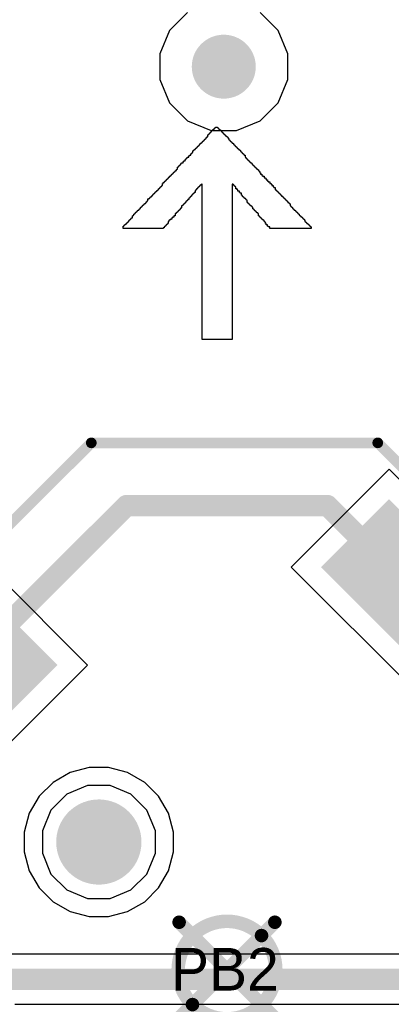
# Model space of a CAD drawing. Header units: millimetres. Extents: x -0.08 to 3.17, y -0.08 to 4.88.
# Tile 16 of 256: x 0.32 to 0.45, y 1.52 to 1.89. Entities that reach past the tile are written whole.
import ezdxf

# ---------------------------------------------------------------- set-up
doc = ezdxf.new("R2010")
doc.units = ezdxf.units.MM
doc.header["$MEASUREMENT"] = 0
for name, color, linetype in [('BottomLayer', 5, 'Continuous'), ('Mechanical13', 56, 'Continuous'), ('Mechanical15', 56, 'Continuous'), ('Mechanical2', 216, 'Continuous'), ('MidLayer1', 16, 'Continuous'), ('MidLayer2', 76, 'Continuous'), ('MultiLayer', 9, 'Continuous'), ('PadHoleLayer', 156, 'Continuous'), ('TopLayer', 1, 'Continuous'), ('TopOverlay', 2, 'Continuous'), ('TopPaste', 8, 'Continuous'), ('TopSolder', 216, 'Continuous'), ('ViaHoleLayer', 16, 'Continuous')]:
    doc.layers.add(name, color=color, linetype=linetype)

# ---------------------------------------------------------------- blocks, each defined once
blk = doc.blocks.new('J________5F_F_________1_495')
at = {"layer": 'BottomLayer', "const_width": 0.01575}
blk.add_lwpolyline([(-0.00787, -0.06693, 1), (0.00787, -0.06693, 1)], format="xyb", close=True, dxfattribs=at)
at = {"layer": 'Mechanical13', "const_width": 0.00787}
for points in [[(-0.14764, -0.09516), (-0.14764, 0.09309)], [(-0.09516, -0.14764), (-0.14764, -0.09516)], [(0.09221, -0.14764), (-0.09516, -0.14764)]]:
    blk.add_lwpolyline(points, dxfattribs=at)
at = {"layer": 'Mechanical13', "const_width": 0.00394}
for points in [[(-0.14961, -0.09516, 1), (-0.14567, -0.09516, 1)], [(-0.14961, -0.09516, 1), (-0.14567, -0.09516, 1)], [(-0.09713, -0.14764, 1), (-0.09319, -0.14764, 1)], [(-0.09713, -0.14764, 1), (-0.09319, -0.14764, 1)]]:
    blk.add_lwpolyline(points, format="xyb", close=True, dxfattribs=at)
at = {"layer": 'Mechanical15'}
for points, const_width in [([(-0.17717, -0.09843), (-0.17717, 0.09449)], 0.00394), ([(0, -0.025), (0, 0.025)], 0.005), ([(0.025, 0), (-0.025, 0)], 0.005), ([(-0.10236, -0.17323), (-0.17717, -0.09843)], 0.00394), ([(0.09449, -0.17323), (-0.10236, -0.17323)], 0.00394)]:
    blk.add_lwpolyline(points, dxfattribs=dict(at, const_width=const_width))
for points, const_width in [([(0.01803, 0, 1), (-0.01803, 0, 1)], 0.005), ([(-0.02625, 0, 1), (-0.02375, 0, 1)], 0.0025), ([(-0.01928, 0, 1), (-0.01678, 0, 1)], 0.0025), ([(0.01678, 0, 1), (0.01928, 0, 1)], 0.0025), ([(-0.00125, -0.025, 1), (0.00125, -0.025, 1)], 0.0025), ([(-0.17815, -0.09843, 1), (-0.17618, -0.09843, 1)], 0.00197), ([(-0.17815, -0.09843, 1), (-0.17618, -0.09843, 1)], 0.00197), ([(-0.10335, -0.17323, 1), (-0.10138, -0.17323, 1)], 0.00197), ([(-0.10335, -0.17323, 1), (-0.10138, -0.17323, 1)], 0.00197)]:
    blk.add_lwpolyline(points, format="xyb", close=True, dxfattribs=dict(at, const_width=const_width))
at = {"layer": 'MidLayer1', "const_width": 0.01575}
blk.add_lwpolyline([(-0.00787, -0.06693, 1), (0.00787, -0.06693, 1)], format="xyb", close=True, dxfattribs=at)
at = {"layer": 'MidLayer2', "const_width": 0.01575}
blk.add_lwpolyline([(-0.00787, -0.06693, 1), (0.00787, -0.06693, 1)], format="xyb", close=True, dxfattribs=at)
at = {"layer": 'MultiLayer', "const_width": 0.01575}
blk.add_lwpolyline([(-0.00787, -0.06693, 1), (0.00787, -0.06693, 1)], format="xyb", close=True, dxfattribs=at)
at = {"layer": 'PadHoleLayer', "const_width": 0.01575}
blk.add_lwpolyline([(-0.00787, -0.06693, 1), (0.00787, -0.06693, 1)], format="xyb", close=True, dxfattribs=at)
at = {"layer": 'TopLayer', "const_width": 0.01575}
blk.add_lwpolyline([(-0.00787, -0.06693, 1), (0.00787, -0.06693, 1)], format="xyb", close=True, dxfattribs=at)
at = {"layer": 'TopLayer'}
for points in [[(-0.13386, -0.07677), (-0.13386, -0.03346), (-0.16142, -0.07677), (-0.16142, -0.03346)], [(0.0315, -0.16339), (0.0315, -0.12795), (-0.0315, -0.16339), (-0.0315, -0.12795)]]:
    blk.add_solid(points, dxfattribs=at)
at = {"layer": 'TopPaste'}
for points in [[(-0.13386, -0.07677), (-0.13386, -0.03346), (-0.16142, -0.07677), (-0.16142, -0.03346)], [(0.0315, -0.16339), (0.0315, -0.12795), (-0.0315, -0.16339), (-0.0315, -0.12795)]]:
    blk.add_solid(points, dxfattribs=at)
at = {"layer": 'TopSolder'}
for points in [[(-0.12986, -0.08077), (-0.12986, -0.02946), (-0.16542, -0.08077), (-0.16542, -0.02946)], [(0.0355, -0.16739), (0.0355, -0.12395), (-0.0355, -0.16739), (-0.0355, -0.12395)]]:
    blk.add_solid(points, dxfattribs=at)

msp = doc.modelspace()

# ---------------------------------------------------------------- linework, layer by layer
at = {"layer": 'BottomLayer'}
for p, q in [((0.34275, 1.61032), (0.33574, 1.60844)), ((0.35, 1.61032), (0.34275, 1.61032)), ((0.35701, 1.60844), (0.35, 1.61032)), ((0.33574, 1.60844), (0.32945, 1.60481)), ((0.3633, 1.60481), (0.35701, 1.60844)), ((0.32945, 1.60481), (0.32432, 1.59968)), ((0.36843, 1.59968), (0.3633, 1.60481)), ((0.32432, 1.59968), (0.32069, 1.5934)), ((0.37206, 1.5934), (0.36843, 1.59968)), ((0.32069, 1.5934), (0.31882, 1.58639)), ((0.37393, 1.58639), (0.37206, 1.5934)), ((0.31882, 1.58639), (0.31882, 1.57913)), ((0.37393, 1.57913), (0.37393, 1.58639)), ((0.31882, 1.57913), (0.32069, 1.57212)), ((0.37206, 1.57212), (0.37393, 1.57913)), ((0.32069, 1.57212), (0.32432, 1.56584)), ((0.36843, 1.56584), (0.37206, 1.57212)), ((0.32432, 1.56584), (0.32945, 1.56071)), ((0.3633, 1.56071), (0.36843, 1.56584)), ((0.32945, 1.56071), (0.33574, 1.55708)), ((0.35701, 1.55708), (0.3633, 1.56071)), ((0.33574, 1.55708), (0.34275, 1.5552)), ((0.34275, 1.5552), (0.35, 1.5552)), ((0.35, 1.5552), (0.35701, 1.55708))]:
    msp.add_line(p, q, dxfattribs=at)
at = {"layer": 'BottomLayer', "const_width": 0.01181}
msp.add_lwpolyline([(0.3866, 1.86935, 1), (0.39842, 1.86935, 1)], format="xyb", close=True, dxfattribs=at)
at = {"layer": 'MidLayer1'}
for p, q in [((0.34275, 1.61032), (0.33574, 1.60844)), ((0.35, 1.61032), (0.34275, 1.61032)), ((0.35701, 1.60844), (0.35, 1.61032)), ((0.33574, 1.60844), (0.32945, 1.60481)), ((0.3633, 1.60481), (0.35701, 1.60844)), ((0.32945, 1.60481), (0.32432, 1.59968)), ((0.36843, 1.59968), (0.3633, 1.60481)), ((0.32432, 1.59968), (0.32069, 1.5934)), ((0.37206, 1.5934), (0.36843, 1.59968)), ((0.32069, 1.5934), (0.31882, 1.58639)), ((0.37393, 1.58639), (0.37206, 1.5934)), ((0.31882, 1.58639), (0.31882, 1.57913)), ((0.37393, 1.57913), (0.37393, 1.58639)), ((0.31882, 1.57913), (0.32069, 1.57212)), ((0.37206, 1.57212), (0.37393, 1.57913)), ((0.32069, 1.57212), (0.32432, 1.56584)), ((0.36843, 1.56584), (0.37206, 1.57212)), ((0.32432, 1.56584), (0.32945, 1.56071)), ((0.3633, 1.56071), (0.36843, 1.56584)), ((0.32945, 1.56071), (0.33574, 1.55708)), ((0.35701, 1.55708), (0.3633, 1.56071)), ((0.33574, 1.55708), (0.34275, 1.5552)), ((0.34275, 1.5552), (0.35, 1.5552)), ((0.35, 1.5552), (0.35701, 1.55708))]:
    msp.add_line(p, q, dxfattribs=at)
at = {"layer": 'MidLayer1', "const_width": 0.01181}
msp.add_lwpolyline([(0.3866, 1.86935, 1), (0.39842, 1.86935, 1)], format="xyb", close=True, dxfattribs=at)
at = {"layer": 'MidLayer2'}
for p, q in [((0.37913, 1.88938), (0.37248, 1.88273)), ((0.41254, 1.88273), (0.40589, 1.88938)), ((0.37248, 1.88273), (0.36889, 1.87405)), ((0.41613, 1.87405), (0.41254, 1.88273)), ((0.36889, 1.87405), (0.36889, 1.86465)), ((0.41613, 1.86465), (0.41613, 1.87405)), ((0.36889, 1.86465), (0.37248, 1.85597)), ((0.41254, 1.85597), (0.41613, 1.86465)), ((0.37248, 1.85597), (0.37913, 1.84932)), ((0.40589, 1.84932), (0.41254, 1.85597)), ((0.37913, 1.84932), (0.38781, 1.84573)), ((0.39721, 1.84573), (0.40589, 1.84932)), ((0.38781, 1.84573), (0.39721, 1.84573)), ((0.34222, 1.60363), (0.33456, 1.60045)), ((0.35053, 1.60363), (0.34222, 1.60363)), ((0.35819, 1.60045), (0.35053, 1.60363)), ((0.33456, 1.60045), (0.32869, 1.59458)), ((0.36406, 1.59458), (0.35819, 1.60045)), ((0.32869, 1.59458), (0.32551, 1.58691)), ((0.36724, 1.58691), (0.36406, 1.59458)), ((0.32551, 1.58691), (0.32551, 1.57861)), ((0.36724, 1.57861), (0.36724, 1.58691)), ((0.32551, 1.57861), (0.32869, 1.57094)), ((0.36406, 1.57094), (0.36724, 1.57861)), ((0.32869, 1.57094), (0.33456, 1.56507)), ((0.35819, 1.56507), (0.36406, 1.57094)), ((0.33456, 1.56507), (0.34222, 1.56189)), ((0.35053, 1.56189), (0.35819, 1.56507)), ((0.34222, 1.56189), (0.35053, 1.56189)), ((0.54789, 1.54126), (0.31156, 1.54126)), ((0.31538, 1.5228), (0.55172, 1.5228))]:
    msp.add_line(p, q, dxfattribs=at)
at = {"layer": 'MidLayer2', "const_width": 0.01181}
msp.add_lwpolyline([(0.3866, 1.86935, 1), (0.39842, 1.86935, 1)], format="xyb", close=True, dxfattribs=at)
at = {"layer": 'MidLayer2', "const_width": 0.00787}
msp.add_lwpolyline([(0.31156, 1.53203), (0.55172, 1.53203)], dxfattribs=at)
at = {"layer": 'MultiLayer', "const_width": 0.01181}
msp.add_lwpolyline([(0.3866, 1.86935, 1), (0.39842, 1.86935, 1)], format="xyb", close=True, dxfattribs=at)
at = {"layer": 'TopLayer'}
for p, q in [((0.45355, 1.72056), (0.41736, 1.68437)), ((0.45995, 1.71417), (0.45355, 1.72056)), ((0.3422, 1.64818), (0.30044, 1.68994)), ((0.41736, 1.68437), (0.46469, 1.63705)), ((0.28095, 1.58693), (0.3422, 1.64818)), ((0.34275, 1.61032), (0.33574, 1.60844)), ((0.35, 1.61032), (0.34275, 1.61032)), ((0.35701, 1.60844), (0.35, 1.61032)), ((0.33574, 1.60844), (0.32945, 1.60481)), ((0.3633, 1.60481), (0.35701, 1.60844)), ((0.32945, 1.60481), (0.32432, 1.59968)), ((0.36843, 1.59968), (0.3633, 1.60481)), ((0.32432, 1.59968), (0.32069, 1.5934)), ((0.37206, 1.5934), (0.36843, 1.59968)), ((0.32069, 1.5934), (0.31882, 1.58639)), ((0.37393, 1.58639), (0.37206, 1.5934)), ((0.31882, 1.58639), (0.31882, 1.57913)), ((0.37393, 1.57913), (0.37393, 1.58639)), ((0.31882, 1.57913), (0.32069, 1.57212)), ((0.37206, 1.57212), (0.37393, 1.57913)), ((0.32069, 1.57212), (0.32432, 1.56584)), ((0.36843, 1.56584), (0.37206, 1.57212)), ((0.32432, 1.56584), (0.32945, 1.56071)), ((0.3633, 1.56071), (0.36843, 1.56584)), ((0.32945, 1.56071), (0.33574, 1.55708)), ((0.35701, 1.55708), (0.3633, 1.56071)), ((0.33574, 1.55708), (0.34275, 1.5552)), ((0.34275, 1.5552), (0.35, 1.5552)), ((0.35, 1.5552), (0.35701, 1.55708))]:
    msp.add_line(p, q, dxfattribs=at)
at = {"layer": 'TopLayer', "const_width": 0.01181}
msp.add_lwpolyline([(0.3866, 1.86935, 1), (0.39842, 1.86935, 1)], format="xyb", close=True, dxfattribs=at)
at = {"layer": 'TopOverlay'}
for p, q in [((0.38761, 1.84494), (0.38761, 1.8452)), ((0.38761, 1.8452), (0.38787, 1.8452)), ((0.38787, 1.8452), (0.38787, 1.84546)), ((0.38787, 1.84546), (0.38813, 1.84546)), ((0.38813, 1.84546), (0.38813, 1.84572)), ((0.38813, 1.84572), (0.38839, 1.84572)), ((0.38839, 1.84572), (0.38839, 1.84598)), ((0.38839, 1.84598), (0.38865, 1.84598)), ((0.38865, 1.84598), (0.38865, 1.84624)), ((0.38865, 1.84624), (0.38891, 1.84624)), ((0.38891, 1.84624), (0.38891, 1.8465)), ((0.38891, 1.8465), (0.38917, 1.8465)), ((0.38917, 1.8465), (0.38917, 1.84676)), ((0.38917, 1.84676), (0.38943, 1.84676)), ((0.38943, 1.84676), (0.38943, 1.84702)), ((0.38943, 1.84702), (0.39021, 1.84702)), ((0.39021, 1.84702), (0.39021, 1.84676)), ((0.39021, 1.84676), (0.39047, 1.84676)), ((0.39047, 1.84676), (0.39047, 1.8465)), ((0.39047, 1.8465), (0.39073, 1.8465)), ((0.39073, 1.8465), (0.39073, 1.84624)), ((0.39073, 1.84624), (0.39099, 1.84624)), ((0.39099, 1.84624), (0.39099, 1.84598)), ((0.39099, 1.84598), (0.39125, 1.84598)), ((0.39125, 1.84598), (0.39125, 1.84572)), ((0.39125, 1.84572), (0.39151, 1.84572)), ((0.39151, 1.84572), (0.39151, 1.84546)), ((0.39151, 1.84546), (0.39177, 1.84546)), ((0.39177, 1.84546), (0.39177, 1.8452)), ((0.39177, 1.8452), (0.39203, 1.8452)), ((0.39203, 1.8452), (0.39203, 1.84494)), ((0.38449, 1.8413), (0.38449, 1.84156)), ((0.38449, 1.84156), (0.38475, 1.84156)), ((0.38475, 1.84156), (0.38475, 1.84182)), ((0.38475, 1.84182), (0.38501, 1.84182)), ((0.38501, 1.84182), (0.38501, 1.84208)), ((0.38501, 1.84208), (0.38527, 1.84208)), ((0.38527, 1.84208), (0.38527, 1.84234)), ((0.38527, 1.84234), (0.38553, 1.84234)), ((0.38553, 1.84234), (0.38553, 1.8426)), ((0.38553, 1.8426), (0.38579, 1.8426)), ((0.38579, 1.8426), (0.38579, 1.84286)), ((0.38579, 1.84286), (0.38605, 1.84286)), ((0.38605, 1.84286), (0.38605, 1.84312)), ((0.38605, 1.84312), (0.38631, 1.84312)), ((0.38631, 1.84312), (0.38631, 1.84338)), ((0.38631, 1.84338), (0.38657, 1.84338)), ((0.38657, 1.84338), (0.38657, 1.84416)), ((0.38657, 1.84416), (0.38683, 1.84416)), ((0.38683, 1.84416), (0.38683, 1.84442)), ((0.38683, 1.84442), (0.38709, 1.84442)), ((0.38709, 1.84442), (0.38709, 1.84468)), ((0.38709, 1.84468), (0.38735, 1.84468)), ((0.38735, 1.84468), (0.38735, 1.84494)), ((0.38735, 1.84494), (0.38761, 1.84494)), ((0.39203, 1.84494), (0.39229, 1.84494)), ((0.39229, 1.84494), (0.39229, 1.84468)), ((0.39229, 1.84468), (0.39255, 1.84468)), ((0.39255, 1.84468), (0.39255, 1.84442)), ((0.39255, 1.84442), (0.39281, 1.84442)), ((0.39281, 1.84442), (0.39281, 1.84416)), ((0.39281, 1.84416), (0.39307, 1.84416)), ((0.39307, 1.84416), (0.39307, 1.8439)), ((0.39307, 1.8439), (0.39333, 1.8439)), ((0.39333, 1.8439), (0.39333, 1.84364)), ((0.39333, 1.84364), (0.39359, 1.84364)), ((0.39359, 1.84364), (0.39359, 1.84338)), ((0.39359, 1.84338), (0.39385, 1.84338)), ((0.39385, 1.84338), (0.39385, 1.84312)), ((0.39385, 1.84312), (0.39411, 1.84312)), ((0.39411, 1.84312), (0.39411, 1.84286)), ((0.39411, 1.84286), (0.39437, 1.84286)), ((0.39437, 1.84286), (0.39437, 1.84234)), ((0.39437, 1.84234), (0.39463, 1.84234)), ((0.39463, 1.84234), (0.39463, 1.84208)), ((0.39463, 1.84208), (0.39489, 1.84208)), ((0.39489, 1.84208), (0.39489, 1.84182)), ((0.39489, 1.84182), (0.39515, 1.84182)), ((0.39515, 1.84182), (0.39515, 1.84156)), ((0.39515, 1.84156), (0.39541, 1.84156)), ((0.39541, 1.84156), (0.39541, 1.8413)), ((0.38111, 1.83766), (0.38111, 1.83818)), ((0.38111, 1.83818), (0.38137, 1.83818)), ((0.38137, 1.83818), (0.38137, 1.83844)), ((0.38137, 1.83844), (0.38163, 1.83844)), ((0.38163, 1.83844), (0.38163, 1.8387)), ((0.38163, 1.8387), (0.38189, 1.8387)), ((0.38189, 1.8387), (0.38189, 1.83896)), ((0.38189, 1.83896), (0.38215, 1.83896)), ((0.38215, 1.83896), (0.38215, 1.83922)), ((0.38215, 1.83922), (0.38241, 1.83922)), ((0.38241, 1.83922), (0.38241, 1.83948)), ((0.38241, 1.83948), (0.38267, 1.83948)), ((0.38267, 1.83948), (0.38267, 1.83974)), ((0.38267, 1.83974), (0.38293, 1.83974)), ((0.38293, 1.83974), (0.38293, 1.84)), ((0.38293, 1.84), (0.38319, 1.84)), ((0.38319, 1.84), (0.38319, 1.84026)), ((0.38319, 1.84026), (0.38345, 1.84026)), ((0.38345, 1.84026), (0.38345, 1.84052)), ((0.38345, 1.84052), (0.38371, 1.84052)), ((0.38371, 1.84052), (0.38371, 1.84078)), ((0.38371, 1.84078), (0.38397, 1.84078)), ((0.38397, 1.84078), (0.38397, 1.84104)), ((0.38397, 1.84104), (0.38423, 1.84104)), ((0.38423, 1.84104), (0.38423, 1.8413)), ((0.38423, 1.8413), (0.38449, 1.8413)), ((0.39541, 1.8413), (0.39567, 1.8413)), ((0.39567, 1.8413), (0.39567, 1.84104)), ((0.39567, 1.84104), (0.39593, 1.84104)), ((0.39593, 1.84104), (0.39593, 1.84078)), ((0.39593, 1.84078), (0.39619, 1.84078)), ((0.39619, 1.84078), (0.39619, 1.84052)), ((0.39619, 1.84052), (0.39645, 1.84052)), ((0.39645, 1.84052), (0.39645, 1.84026)), ((0.39645, 1.84026), (0.39671, 1.84026)), ((0.39671, 1.84026), (0.39671, 1.84)), ((0.39671, 1.84), (0.39697, 1.84)), ((0.39697, 1.84), (0.39697, 1.83974)), ((0.39697, 1.83974), (0.39723, 1.83974)), ((0.39723, 1.83974), (0.39723, 1.83948)), ((0.39723, 1.83948), (0.39749, 1.83948)), ((0.39749, 1.83948), (0.39749, 1.83922)), ((0.39749, 1.83922), (0.39775, 1.83922)), ((0.39775, 1.83922), (0.39775, 1.83896)), ((0.39775, 1.83896), (0.39801, 1.83896)), ((0.39801, 1.83896), (0.39801, 1.8387)), ((0.39801, 1.8387), (0.39827, 1.8387)), ((0.39827, 1.8387), (0.39827, 1.83844)), ((0.39827, 1.83844), (0.39853, 1.83844)), ((0.39853, 1.83844), (0.39853, 1.83818)), ((0.39853, 1.83818), (0.39879, 1.83818)), ((0.39879, 1.83818), (0.39879, 1.83792)), ((0.39879, 1.83792), (0.39905, 1.83792)), ((0.39905, 1.83792), (0.39905, 1.83766)), ((0.37747, 1.83376), (0.37747, 1.83428)), ((0.37747, 1.83428), (0.37773, 1.83428)), ((0.37773, 1.83428), (0.37773, 1.83454)), ((0.37773, 1.83454), (0.37825, 1.83454)), ((0.37825, 1.83454), (0.37825, 1.83506)), ((0.37825, 1.83506), (0.37851, 1.83506)), ((0.37851, 1.83506), (0.37851, 1.83532)), ((0.37851, 1.83532), (0.37877, 1.83532)), ((0.37877, 1.83532), (0.37877, 1.83558)), ((0.37877, 1.83558), (0.37903, 1.83558)), ((0.37903, 1.83558), (0.37903, 1.83584)), ((0.37903, 1.83584), (0.37955, 1.83584)), ((0.37955, 1.83584), (0.37955, 1.83636)), ((0.37955, 1.83636), (0.37981, 1.83636)), ((0.37981, 1.83636), (0.37981, 1.83662)), ((0.37981, 1.83662), (0.38033, 1.83662)), ((0.38033, 1.83662), (0.38033, 1.83714)), ((0.38033, 1.83714), (0.38059, 1.83714)), ((0.38059, 1.83714), (0.38059, 1.8374)), ((0.38059, 1.8374), (0.38085, 1.8374)), ((0.38085, 1.8374), (0.38085, 1.83766)), ((0.38085, 1.83766), (0.38111, 1.83766)), ((0.39905, 1.83766), (0.39931, 1.83766)), ((0.39931, 1.83766), (0.39931, 1.8374)), ((0.39931, 1.8374), (0.39957, 1.8374)), ((0.39957, 1.8374), (0.39957, 1.83714)), ((0.39957, 1.83714), (0.39983, 1.83714)), ((0.39983, 1.83714), (0.39983, 1.83688)), ((0.39983, 1.83688), (0.40009, 1.83688)), ((0.40009, 1.83688), (0.40009, 1.83662)), ((0.40009, 1.83662), (0.40036, 1.83662)), ((0.40036, 1.83662), (0.40036, 1.83584)), ((0.40036, 1.83584), (0.40062, 1.83584)), ((0.40062, 1.83584), (0.40062, 1.83558)), ((0.40062, 1.83558), (0.40088, 1.83558)), ((0.40088, 1.83558), (0.40088, 1.83532)), ((0.40088, 1.83532), (0.40114, 1.83532)), ((0.40114, 1.83532), (0.40114, 1.83506)), ((0.40114, 1.83506), (0.4014, 1.83506)), ((0.4014, 1.83506), (0.4014, 1.8348)), ((0.4014, 1.8348), (0.40166, 1.8348)), ((0.40166, 1.8348), (0.40166, 1.83454)), ((0.40166, 1.83454), (0.40192, 1.83454)), ((0.40192, 1.83454), (0.40192, 1.83428)), ((0.40192, 1.83428), (0.40218, 1.83428)), ((0.40218, 1.83428), (0.40218, 1.83402)), ((0.37435, 1.83038), (0.37435, 1.83064)), ((0.37435, 1.83064), (0.37461, 1.83064)), ((0.37461, 1.83064), (0.37461, 1.8309)), ((0.37461, 1.8309), (0.37487, 1.8309)), ((0.37487, 1.8309), (0.37487, 1.83116)), ((0.37487, 1.83116), (0.37513, 1.83116)), ((0.37513, 1.83116), (0.37513, 1.83142)), ((0.37513, 1.83142), (0.37539, 1.83142)), ((0.37539, 1.83142), (0.37539, 1.8322)), ((0.37539, 1.8322), (0.37565, 1.8322)), ((0.37565, 1.8322), (0.37565, 1.83246)), ((0.37565, 1.83246), (0.37591, 1.83246)), ((0.37591, 1.83246), (0.37591, 1.83272)), ((0.37591, 1.83272), (0.37617, 1.83272)), ((0.37617, 1.83272), (0.37617, 1.83298)), ((0.37617, 1.83298), (0.37643, 1.83298)), ((0.37643, 1.83298), (0.37643, 1.83324)), ((0.37643, 1.83324), (0.37669, 1.83324)), ((0.37669, 1.83324), (0.37669, 1.8335)), ((0.37669, 1.8335), (0.37695, 1.8335)), ((0.37695, 1.8335), (0.37695, 1.83376)), ((0.37695, 1.83376), (0.37747, 1.83376)), ((0.40218, 1.83402), (0.40244, 1.83402)), ((0.40244, 1.83402), (0.40244, 1.83376)), ((0.40244, 1.83376), (0.4027, 1.83376)), ((0.4027, 1.83376), (0.4027, 1.8335)), ((0.4027, 1.8335), (0.40296, 1.8335)), ((0.40296, 1.8335), (0.40296, 1.83324)), ((0.40296, 1.83324), (0.40322, 1.83324)), ((0.40322, 1.83324), (0.40322, 1.83298)), ((0.40322, 1.83298), (0.40348, 1.83298)), ((0.40348, 1.83298), (0.40348, 1.83272)), ((0.40348, 1.83272), (0.40374, 1.83272)), ((0.40374, 1.83272), (0.40374, 1.83246)), ((0.40374, 1.83246), (0.404, 1.83246)), ((0.404, 1.83246), (0.404, 1.8322)), ((0.404, 1.8322), (0.40426, 1.8322)), ((0.40426, 1.8322), (0.40426, 1.83194)), ((0.40426, 1.83194), (0.40452, 1.83194)), ((0.40452, 1.83194), (0.40452, 1.83168)), ((0.40452, 1.83168), (0.40478, 1.83168)), ((0.40478, 1.83168), (0.40478, 1.83142)), ((0.40478, 1.83142), (0.40504, 1.83142)), ((0.40504, 1.83142), (0.40504, 1.83116)), ((0.40504, 1.83116), (0.4053, 1.83116)), ((0.4053, 1.83116), (0.4053, 1.8309)), ((0.4053, 1.8309), (0.40556, 1.8309)), ((0.40556, 1.8309), (0.40556, 1.83064)), ((0.40556, 1.83064), (0.40582, 1.83064)), ((0.40582, 1.83064), (0.40582, 1.83012)), ((0.37071, 1.82674), (0.37071, 1.827)), ((0.37071, 1.827), (0.37097, 1.827)), ((0.37097, 1.827), (0.37097, 1.82726)), ((0.37097, 1.82726), (0.37123, 1.82726)), ((0.37123, 1.82726), (0.37123, 1.82752)), ((0.37123, 1.82752), (0.37149, 1.82752)), ((0.37149, 1.82752), (0.37149, 1.82778)), ((0.37149, 1.82778), (0.37175, 1.82778)), ((0.37175, 1.82778), (0.37175, 1.82804)), ((0.37175, 1.82804), (0.37201, 1.82804)), ((0.37201, 1.82804), (0.37201, 1.8283)), ((0.37201, 1.8283), (0.37227, 1.8283)), ((0.37227, 1.8283), (0.37227, 1.82856)), ((0.37227, 1.82856), (0.37253, 1.82856)), ((0.37253, 1.82856), (0.37253, 1.82882)), ((0.37253, 1.82882), (0.37279, 1.82882)), ((0.37279, 1.82882), (0.37279, 1.82908)), ((0.37279, 1.82908), (0.37305, 1.82908)), ((0.37305, 1.82908), (0.37305, 1.82934)), ((0.37305, 1.82934), (0.37331, 1.82934)), ((0.37331, 1.82934), (0.37331, 1.8296)), ((0.37331, 1.8296), (0.37357, 1.8296)), ((0.37357, 1.8296), (0.37357, 1.82986)), ((0.37357, 1.82986), (0.37383, 1.82986)), ((0.37383, 1.82986), (0.37383, 1.83012)), ((0.37383, 1.83012), (0.37409, 1.83012)), ((0.37409, 1.83012), (0.37409, 1.83038)), ((0.37409, 1.83038), (0.37435, 1.83038)), ((0.40582, 1.83012), (0.40608, 1.83012)), ((0.40608, 1.83012), (0.40608, 1.8296)), ((0.40608, 1.8296), (0.4066, 1.8296)), ((0.4066, 1.8296), (0.4066, 1.82908)), ((0.4066, 1.82908), (0.40686, 1.82908)), ((0.40686, 1.82908), (0.40686, 1.82882)), ((0.40686, 1.82882), (0.40738, 1.82882)), ((0.40738, 1.82882), (0.40738, 1.8283)), ((0.40738, 1.8283), (0.4079, 1.8283)), ((0.4079, 1.8283), (0.4079, 1.82804)), ((0.4079, 1.82804), (0.40816, 1.82804)), ((0.40816, 1.82804), (0.40816, 1.82752)), ((0.40816, 1.82752), (0.40868, 1.82752)), ((0.40868, 1.82752), (0.40868, 1.827)), ((0.40868, 1.827), (0.40894, 1.827)), ((0.40894, 1.827), (0.40894, 1.82674)), ((0.36759, 1.8231), (0.36759, 1.82336)), ((0.36759, 1.82336), (0.36785, 1.82336)), ((0.36785, 1.82336), (0.36785, 1.82362)), ((0.36785, 1.82362), (0.36811, 1.82362)), ((0.36811, 1.82362), (0.36811, 1.82388)), ((0.36811, 1.82388), (0.36837, 1.82388)), ((0.36837, 1.82388), (0.36837, 1.82414)), ((0.36837, 1.82414), (0.36863, 1.82414)), ((0.36863, 1.82414), (0.36863, 1.8244)), ((0.36863, 1.8244), (0.36889, 1.8244)), ((0.36889, 1.8244), (0.36889, 1.82466)), ((0.36889, 1.82466), (0.36915, 1.82466)), ((0.36915, 1.82466), (0.36915, 1.82492)), ((0.36915, 1.82492), (0.36941, 1.82492)), ((0.36941, 1.82492), (0.36941, 1.82518)), ((0.36941, 1.82518), (0.36967, 1.82518)), ((0.36967, 1.82518), (0.36967, 1.82544)), ((0.36967, 1.82544), (0.36993, 1.82544)), ((0.36993, 1.82544), (0.36993, 1.82622)), ((0.36993, 1.82622), (0.37019, 1.82622)), ((0.37019, 1.82622), (0.37019, 1.82648)), ((0.37019, 1.82648), (0.37045, 1.82648)), ((0.37045, 1.82648), (0.37045, 1.82674)), ((0.37045, 1.82674), (0.37071, 1.82674)), ((0.38215, 1.82362), (0.38189, 1.82362)), ((0.38189, 1.82362), (0.38189, 1.82284)), ((0.38241, 1.82388), (0.38215, 1.82388)), ((0.38215, 1.82388), (0.38215, 1.82362)), ((0.38267, 1.82414), (0.38241, 1.82414)), ((0.38241, 1.82414), (0.38241, 1.82388)), ((0.38293, 1.8244), (0.38267, 1.8244)), ((0.38267, 1.8244), (0.38267, 1.82414)), ((0.38319, 1.82466), (0.38293, 1.82466)), ((0.38293, 1.82466), (0.38293, 1.8244)), ((0.38345, 1.82492), (0.38319, 1.82492)), ((0.38319, 1.82492), (0.38319, 1.82466)), ((0.38371, 1.82518), (0.38345, 1.82518)), ((0.38345, 1.82518), (0.38345, 1.82492)), ((0.38397, 1.82544), (0.38371, 1.82544)), ((0.38371, 1.82544), (0.38371, 1.82518)), ((0.38423, 1.8257), (0.38397, 1.8257)), ((0.38397, 1.8257), (0.38397, 1.82544)), ((0.38449, 1.82596), (0.38423, 1.82596)), ((0.38423, 1.82596), (0.38423, 1.8257)), ((0.38449, 1.76849), (0.38449, 1.82596)), ((0.39593, 1.82596), (0.39567, 1.82596)), ((0.39567, 1.82596), (0.39567, 1.76849)), ((0.39593, 1.8257), (0.39593, 1.82596)), ((0.39619, 1.8257), (0.39593, 1.8257)), ((0.39619, 1.82544), (0.39619, 1.8257)), ((0.39645, 1.82544), (0.39619, 1.82544)), ((0.39645, 1.82518), (0.39645, 1.82544)), ((0.39671, 1.82518), (0.39645, 1.82518)), ((0.39671, 1.82492), (0.39671, 1.82518)), ((0.39697, 1.82492), (0.39671, 1.82492)), ((0.39697, 1.82414), (0.39697, 1.82492)), ((0.39749, 1.82414), (0.39697, 1.82414)), ((0.39749, 1.82388), (0.39749, 1.82414)), ((0.39775, 1.82388), (0.39749, 1.82388)), ((0.39775, 1.82336), (0.39775, 1.82388)), ((0.39827, 1.82336), (0.39775, 1.82336)), ((0.39827, 1.82284), (0.39827, 1.82336)), ((0.40894, 1.82674), (0.40946, 1.82674)), ((0.40946, 1.82674), (0.40946, 1.82622)), ((0.40946, 1.82622), (0.40998, 1.82622)), ((0.40998, 1.82622), (0.40998, 1.82596)), ((0.40998, 1.82596), (0.41024, 1.82596)), ((0.41024, 1.82596), (0.41024, 1.82544)), ((0.41024, 1.82544), (0.41076, 1.82544)), ((0.41076, 1.82544), (0.41076, 1.82492)), ((0.41076, 1.82492), (0.41102, 1.82492)), ((0.41102, 1.82492), (0.41102, 1.82466)), ((0.41102, 1.82466), (0.41154, 1.82466)), ((0.41154, 1.82466), (0.41154, 1.82388)), ((0.41154, 1.82388), (0.4118, 1.82388)), ((0.4118, 1.82388), (0.4118, 1.82362)), ((0.4118, 1.82362), (0.41206, 1.82362)), ((0.41206, 1.82362), (0.41206, 1.82336)), ((0.41206, 1.82336), (0.41232, 1.82336)), ((0.41232, 1.82336), (0.41232, 1.8231)), ((0.36421, 1.81946), (0.36421, 1.81972)), ((0.36421, 1.81972), (0.36447, 1.81972)), ((0.36447, 1.81972), (0.36447, 1.8205)), ((0.36447, 1.8205), (0.36499, 1.8205)), ((0.36499, 1.8205), (0.36499, 1.82076)), ((0.36499, 1.82076), (0.36525, 1.82076)), ((0.36525, 1.82076), (0.36525, 1.82102)), ((0.36525, 1.82102), (0.36551, 1.82102)), ((0.36551, 1.82102), (0.36551, 1.82128)), ((0.36551, 1.82128), (0.36577, 1.82128)), ((0.36577, 1.82128), (0.36577, 1.82154)), ((0.36577, 1.82154), (0.36603, 1.82154)), ((0.36603, 1.82154), (0.36603, 1.8218)), ((0.36603, 1.8218), (0.36629, 1.8218)), ((0.36629, 1.8218), (0.36629, 1.82206)), ((0.36629, 1.82206), (0.36655, 1.82206)), ((0.36655, 1.82206), (0.36655, 1.82232)), ((0.36655, 1.82232), (0.36681, 1.82232)), ((0.36681, 1.82232), (0.36681, 1.82258)), ((0.36681, 1.82258), (0.36707, 1.82258)), ((0.36707, 1.82258), (0.36707, 1.82284)), ((0.36707, 1.82284), (0.36733, 1.82284)), ((0.36733, 1.82284), (0.36733, 1.8231)), ((0.36733, 1.8231), (0.36759, 1.8231)), ((0.37903, 1.81972), (0.37877, 1.81972)), ((0.37877, 1.81972), (0.37877, 1.81946)), ((0.37929, 1.81998), (0.37903, 1.81998)), ((0.37903, 1.81998), (0.37903, 1.81972)), ((0.37955, 1.82024), (0.37929, 1.82024)), ((0.37929, 1.82024), (0.37929, 1.81998)), ((0.37981, 1.82076), (0.37955, 1.82076)), ((0.37955, 1.82076), (0.37955, 1.82024)), ((0.38007, 1.82102), (0.37981, 1.82102)), ((0.37981, 1.82102), (0.37981, 1.82076)), ((0.38033, 1.82128), (0.38007, 1.82128)), ((0.38007, 1.82128), (0.38007, 1.82102)), ((0.38059, 1.82154), (0.38033, 1.82154)), ((0.38033, 1.82154), (0.38033, 1.82128)), ((0.38085, 1.8218), (0.38059, 1.8218)), ((0.38059, 1.8218), (0.38059, 1.82154)), ((0.38111, 1.82206), (0.38085, 1.82206)), ((0.38085, 1.82206), (0.38085, 1.8218)), ((0.38137, 1.82232), (0.38111, 1.82232)), ((0.38111, 1.82232), (0.38111, 1.82206)), ((0.38163, 1.82258), (0.38137, 1.82258)), ((0.38137, 1.82258), (0.38137, 1.82232)), ((0.38189, 1.82284), (0.38163, 1.82284)), ((0.38163, 1.82284), (0.38163, 1.82258)), ((0.39853, 1.82284), (0.39827, 1.82284)), ((0.39853, 1.82258), (0.39853, 1.82284)), ((0.39905, 1.82258), (0.39853, 1.82258)), ((0.39905, 1.8218), (0.39905, 1.82258)), ((0.39931, 1.8218), (0.39905, 1.8218)), ((0.39931, 1.82154), (0.39931, 1.8218)), ((0.39957, 1.82154), (0.39931, 1.82154)), ((0.39957, 1.82128), (0.39957, 1.82154)), ((0.39983, 1.82128), (0.39957, 1.82128)), ((0.39983, 1.82102), (0.39983, 1.82128)), ((0.40009, 1.82102), (0.39983, 1.82102)), ((0.40009, 1.82076), (0.40009, 1.82102)), ((0.40036, 1.82076), (0.40009, 1.82076)), ((0.40036, 1.8205), (0.40036, 1.82076)), ((0.40062, 1.8205), (0.40036, 1.8205)), ((0.40062, 1.82024), (0.40062, 1.8205)), ((0.40088, 1.82024), (0.40062, 1.82024)), ((0.40088, 1.81998), (0.40088, 1.82024)), ((0.40114, 1.81998), (0.40088, 1.81998)), ((0.40114, 1.8192), (0.40114, 1.81998)), ((0.41232, 1.8231), (0.41258, 1.8231)), ((0.41258, 1.8231), (0.41258, 1.82284)), ((0.41258, 1.82284), (0.41284, 1.82284)), ((0.41284, 1.82284), (0.41284, 1.82258)), ((0.41284, 1.82258), (0.4131, 1.82258)), ((0.4131, 1.82258), (0.4131, 1.82232)), ((0.4131, 1.82232), (0.41336, 1.82232)), ((0.41336, 1.82232), (0.41336, 1.82206)), ((0.41336, 1.82206), (0.41362, 1.82206)), ((0.41362, 1.82206), (0.41362, 1.8218)), ((0.41362, 1.8218), (0.41388, 1.8218)), ((0.41388, 1.8218), (0.41388, 1.82154)), ((0.41388, 1.82154), (0.41414, 1.82154)), ((0.41414, 1.82154), (0.41414, 1.82128)), ((0.41414, 1.82128), (0.4144, 1.82128)), ((0.4144, 1.82128), (0.4144, 1.82102)), ((0.4144, 1.82102), (0.41466, 1.82102)), ((0.41466, 1.82102), (0.41466, 1.82076)), ((0.41466, 1.82076), (0.41492, 1.82076)), ((0.41492, 1.82076), (0.41492, 1.8205)), ((0.41492, 1.8205), (0.41518, 1.8205)), ((0.41518, 1.8205), (0.41518, 1.82024)), ((0.41518, 1.82024), (0.41544, 1.82024)), ((0.41544, 1.82024), (0.41544, 1.81998)), ((0.41544, 1.81998), (0.4157, 1.81998)), ((0.4157, 1.81998), (0.4157, 1.81972)), ((0.4157, 1.81972), (0.41596, 1.81972)), ((0.41596, 1.81972), (0.41596, 1.81946)), ((0.36057, 1.81582), (0.36057, 1.81608)), ((0.36057, 1.81608), (0.36083, 1.81608)), ((0.36083, 1.81608), (0.36083, 1.81634)), ((0.36083, 1.81634), (0.36109, 1.81634)), ((0.36109, 1.81634), (0.36109, 1.8166)), ((0.36109, 1.8166), (0.36135, 1.8166)), ((0.36135, 1.8166), (0.36135, 1.81686)), ((0.36135, 1.81686), (0.36161, 1.81686)), ((0.36161, 1.81686), (0.36161, 1.81712)), ((0.36161, 1.81712), (0.36187, 1.81712)), ((0.36187, 1.81712), (0.36187, 1.81738)), ((0.36187, 1.81738), (0.36213, 1.81738)), ((0.36213, 1.81738), (0.36213, 1.81764)), ((0.36213, 1.81764), (0.36239, 1.81764)), ((0.36239, 1.81764), (0.36239, 1.8179)), ((0.36239, 1.8179), (0.36265, 1.8179)), ((0.36265, 1.8179), (0.36265, 1.81816)), ((0.36265, 1.81816), (0.36291, 1.81816)), ((0.36291, 1.81816), (0.36291, 1.81842)), ((0.36291, 1.81842), (0.36317, 1.81842)), ((0.36317, 1.81842), (0.36317, 1.81868)), ((0.36317, 1.81868), (0.36343, 1.81868)), ((0.36343, 1.81868), (0.36343, 1.81894)), ((0.36343, 1.81894), (0.36369, 1.81894)), ((0.36369, 1.81894), (0.36369, 1.8192)), ((0.36369, 1.8192), (0.36395, 1.8192)), ((0.36395, 1.8192), (0.36395, 1.81946)), ((0.36395, 1.81946), (0.36421, 1.81946)), ((0.37591, 1.81608), (0.37565, 1.81608)), ((0.37565, 1.81608), (0.37565, 1.81582)), ((0.37617, 1.81634), (0.37591, 1.81634)), ((0.37591, 1.81634), (0.37591, 1.81608)), ((0.37643, 1.8166), (0.37617, 1.8166)), ((0.37617, 1.8166), (0.37617, 1.81634)), ((0.37669, 1.81686), (0.37643, 1.81686)), ((0.37643, 1.81686), (0.37643, 1.8166)), ((0.37695, 1.81712), (0.37669, 1.81712)), ((0.37669, 1.81712), (0.37669, 1.81686)), ((0.37721, 1.8179), (0.37695, 1.8179)), ((0.37695, 1.8179), (0.37695, 1.81712)), ((0.37747, 1.81816), (0.37721, 1.81816)), ((0.37721, 1.81816), (0.37721, 1.8179)), ((0.37773, 1.81842), (0.37747, 1.81842)), ((0.37747, 1.81842), (0.37747, 1.81816)), ((0.37799, 1.81868), (0.37773, 1.81868)), ((0.37773, 1.81868), (0.37773, 1.81842)), ((0.37825, 1.81894), (0.37799, 1.81894)), ((0.37799, 1.81894), (0.37799, 1.81868)), ((0.37851, 1.8192), (0.37825, 1.8192)), ((0.37825, 1.8192), (0.37825, 1.81894)), ((0.37877, 1.81946), (0.37851, 1.81946)), ((0.37851, 1.81946), (0.37851, 1.8192)), ((0.4014, 1.8192), (0.40114, 1.8192)), ((0.4014, 1.81894), (0.4014, 1.8192)), ((0.40166, 1.81894), (0.4014, 1.81894)), ((0.40166, 1.81868), (0.40166, 1.81894)), ((0.40192, 1.81868), (0.40166, 1.81868)), ((0.40192, 1.81842), (0.40192, 1.81868)), ((0.40218, 1.81842), (0.40192, 1.81842)), ((0.40218, 1.81816), (0.40218, 1.81842)), ((0.40244, 1.81816), (0.40218, 1.81816)), ((0.40244, 1.8179), (0.40244, 1.81816)), ((0.4027, 1.8179), (0.40244, 1.8179)), ((0.4027, 1.81764), (0.4027, 1.8179)), ((0.40296, 1.81764), (0.4027, 1.81764)), ((0.40296, 1.81738), (0.40296, 1.81764)), ((0.40322, 1.81738), (0.40296, 1.81738)), ((0.40322, 1.81686), (0.40322, 1.81738)), ((0.40348, 1.81686), (0.40322, 1.81686)), ((0.40348, 1.8166), (0.40348, 1.81686)), ((0.40374, 1.8166), (0.40348, 1.8166)), ((0.40374, 1.81634), (0.40374, 1.8166)), ((0.404, 1.81634), (0.40374, 1.81634)), ((0.404, 1.81608), (0.404, 1.81634)), ((0.40426, 1.81608), (0.404, 1.81608)), ((0.40426, 1.81582), (0.40426, 1.81608)), ((0.41596, 1.81946), (0.41622, 1.81946)), ((0.41622, 1.81946), (0.41622, 1.8192)), ((0.41622, 1.8192), (0.41648, 1.8192)), ((0.41648, 1.8192), (0.41648, 1.81894)), ((0.41648, 1.81894), (0.41674, 1.81894)), ((0.41674, 1.81894), (0.41674, 1.81868)), ((0.41674, 1.81868), (0.417, 1.81868)), ((0.417, 1.81868), (0.417, 1.8179)), ((0.417, 1.8179), (0.41726, 1.8179)), ((0.41726, 1.8179), (0.41726, 1.81764)), ((0.41726, 1.81764), (0.41752, 1.81764)), ((0.41752, 1.81764), (0.41752, 1.81738)), ((0.41752, 1.81738), (0.41778, 1.81738)), ((0.41778, 1.81738), (0.41778, 1.81712)), ((0.41778, 1.81712), (0.41804, 1.81712)), ((0.41804, 1.81712), (0.41804, 1.81686)), ((0.41804, 1.81686), (0.4183, 1.81686)), ((0.4183, 1.81686), (0.4183, 1.8166)), ((0.4183, 1.8166), (0.41856, 1.8166)), ((0.41856, 1.8166), (0.41856, 1.81634)), ((0.41856, 1.81634), (0.41882, 1.81634)), ((0.41882, 1.81634), (0.41882, 1.81608)), ((0.41882, 1.81608), (0.41908, 1.81608)), ((0.41908, 1.81608), (0.41908, 1.81582)), ((0.35745, 1.81218), (0.35745, 1.81244)), ((0.35745, 1.81244), (0.35771, 1.81244)), ((0.35771, 1.81244), (0.35771, 1.8127)), ((0.35771, 1.8127), (0.35797, 1.8127)), ((0.35797, 1.8127), (0.35797, 1.81296)), ((0.35797, 1.81296), (0.35823, 1.81296)), ((0.35823, 1.81296), (0.35823, 1.81322)), ((0.35823, 1.81322), (0.35849, 1.81322)), ((0.35849, 1.81322), (0.35849, 1.81348)), ((0.35849, 1.81348), (0.35875, 1.81348)), ((0.35875, 1.81348), (0.35875, 1.81426)), ((0.35875, 1.81426), (0.35901, 1.81426)), ((0.35901, 1.81426), (0.35901, 1.81452)), ((0.35901, 1.81452), (0.35927, 1.81452)), ((0.35927, 1.81452), (0.35927, 1.81478)), ((0.35927, 1.81478), (0.35953, 1.81478)), ((0.35953, 1.81478), (0.35953, 1.81504)), ((0.35953, 1.81504), (0.35979, 1.81504)), ((0.35979, 1.81504), (0.35979, 1.8153)), ((0.35979, 1.8153), (0.36005, 1.8153)), ((0.36005, 1.8153), (0.36005, 1.81556)), ((0.36005, 1.81556), (0.36031, 1.81556)), ((0.36031, 1.81556), (0.36031, 1.81582)), ((0.36031, 1.81582), (0.36057, 1.81582)), ((0.37253, 1.81244), (0.37227, 1.81244)), ((0.37227, 1.81244), (0.37227, 1.81218)), ((0.37279, 1.8127), (0.37253, 1.8127)), ((0.37253, 1.8127), (0.37253, 1.81244)), ((0.37331, 1.81296), (0.37279, 1.81296)), ((0.37279, 1.81296), (0.37279, 1.8127)), ((0.37357, 1.81348), (0.37331, 1.81348)), ((0.37331, 1.81348), (0.37331, 1.81296)), ((0.37409, 1.81374), (0.37357, 1.81374)), ((0.37357, 1.81374), (0.37357, 1.81348)), ((0.37461, 1.81426), (0.37409, 1.81426)), ((0.37409, 1.81426), (0.37409, 1.81374)), ((0.37487, 1.81504), (0.37461, 1.81504)), ((0.37461, 1.81504), (0.37461, 1.81426)), ((0.37513, 1.8153), (0.37487, 1.8153)), ((0.37487, 1.8153), (0.37487, 1.81504)), ((0.37539, 1.81556), (0.37513, 1.81556)), ((0.37513, 1.81556), (0.37513, 1.8153)), ((0.37565, 1.81582), (0.37539, 1.81582)), ((0.37539, 1.81582), (0.37539, 1.81556)), ((0.40452, 1.81582), (0.40426, 1.81582)), ((0.40452, 1.81556), (0.40452, 1.81582)), ((0.40478, 1.81556), (0.40452, 1.81556)), ((0.40478, 1.8153), (0.40478, 1.81556)), ((0.40504, 1.8153), (0.40478, 1.8153)), ((0.40504, 1.81504), (0.40504, 1.8153)), ((0.4053, 1.81504), (0.40504, 1.81504)), ((0.4053, 1.81426), (0.4053, 1.81504)), ((0.40556, 1.81426), (0.4053, 1.81426)), ((0.40556, 1.814), (0.40556, 1.81426)), ((0.40582, 1.814), (0.40556, 1.814)), ((0.40582, 1.81374), (0.40582, 1.814)), ((0.40608, 1.81374), (0.40582, 1.81374)), ((0.40608, 1.81348), (0.40608, 1.81374)), ((0.40634, 1.81348), (0.40608, 1.81348)), ((0.40634, 1.81322), (0.40634, 1.81348)), ((0.4066, 1.81322), (0.40634, 1.81322)), ((0.4066, 1.81296), (0.4066, 1.81322)), ((0.40686, 1.81296), (0.4066, 1.81296)), ((0.40686, 1.8127), (0.40686, 1.81296)), ((0.40712, 1.8127), (0.40686, 1.8127)), ((0.40712, 1.81244), (0.40712, 1.8127)), ((0.40738, 1.81244), (0.40712, 1.81244)), ((0.40738, 1.81218), (0.40738, 1.81244)), ((0.41908, 1.81582), (0.41934, 1.81582)), ((0.41934, 1.81582), (0.41934, 1.81556)), ((0.41934, 1.81556), (0.4196, 1.81556)), ((0.4196, 1.81556), (0.4196, 1.8153)), ((0.4196, 1.8153), (0.41986, 1.8153)), ((0.41986, 1.8153), (0.41986, 1.81504)), ((0.41986, 1.81504), (0.42012, 1.81504)), ((0.42012, 1.81504), (0.42012, 1.81478)), ((0.42012, 1.81478), (0.42038, 1.81478)), ((0.42038, 1.81478), (0.42038, 1.81452)), ((0.42038, 1.81452), (0.42064, 1.81452)), ((0.42064, 1.81452), (0.42064, 1.81426)), ((0.42064, 1.81426), (0.4209, 1.81426)), ((0.4209, 1.81426), (0.4209, 1.814)), ((0.4209, 1.814), (0.42116, 1.814)), ((0.42116, 1.814), (0.42116, 1.81374)), ((0.42116, 1.81374), (0.42142, 1.81374)), ((0.42142, 1.81374), (0.42142, 1.81348)), ((0.42142, 1.81348), (0.42168, 1.81348)), ((0.42168, 1.81348), (0.42168, 1.81322)), ((0.42168, 1.81322), (0.42194, 1.81322)), ((0.42194, 1.81322), (0.42194, 1.81296)), ((0.42194, 1.81296), (0.4222, 1.81296)), ((0.4222, 1.81296), (0.4222, 1.8127)), ((0.4222, 1.8127), (0.42246, 1.8127)), ((0.42246, 1.8127), (0.42246, 1.81218)), ((0.35537, 1.80958), (0.35537, 1.81036)), ((0.35537, 1.81036), (0.35563, 1.81036)), ((0.37019, 1.80958), (0.35537, 1.80958)), ((0.35563, 1.81036), (0.35563, 1.81062)), ((0.35563, 1.81062), (0.35589, 1.81062)), ((0.35589, 1.81062), (0.35589, 1.81088)), ((0.35589, 1.81088), (0.35615, 1.81088)), ((0.35615, 1.81088), (0.35615, 1.81114)), ((0.35615, 1.81114), (0.35641, 1.81114)), ((0.35641, 1.81114), (0.35641, 1.8114)), ((0.35641, 1.8114), (0.35667, 1.8114)), ((0.35667, 1.8114), (0.35667, 1.81166)), ((0.35667, 1.81166), (0.35693, 1.81166)), ((0.35693, 1.81166), (0.35693, 1.81192)), ((0.35693, 1.81192), (0.35719, 1.81192)), ((0.35719, 1.81192), (0.35719, 1.81218)), ((0.35719, 1.81218), (0.35745, 1.81218)), ((0.37045, 1.80984), (0.37019, 1.80984)), ((0.37019, 1.80984), (0.37019, 1.80958)), ((0.37071, 1.8101), (0.37045, 1.8101)), ((0.37045, 1.8101), (0.37045, 1.80984)), ((0.37097, 1.81036), (0.37071, 1.81036)), ((0.37071, 1.81036), (0.37071, 1.8101)), ((0.37123, 1.81062), (0.37097, 1.81062)), ((0.37097, 1.81062), (0.37097, 1.81036)), ((0.37149, 1.81088), (0.37123, 1.81088)), ((0.37123, 1.81088), (0.37123, 1.81062)), ((0.37175, 1.81114), (0.37149, 1.81114)), ((0.37149, 1.81114), (0.37149, 1.81088)), ((0.37201, 1.8114), (0.37175, 1.8114)), ((0.37175, 1.8114), (0.37175, 1.81114)), ((0.37227, 1.81218), (0.37201, 1.81218)), ((0.37201, 1.81218), (0.37201, 1.8114)), ((0.40764, 1.81218), (0.40738, 1.81218)), ((0.40764, 1.81192), (0.40764, 1.81218)), ((0.4079, 1.81192), (0.40764, 1.81192)), ((0.4079, 1.8114), (0.4079, 1.81192)), ((0.40816, 1.8114), (0.4079, 1.8114)), ((0.40816, 1.81088), (0.40816, 1.8114)), ((0.40868, 1.81088), (0.40816, 1.81088)), ((0.40868, 1.81036), (0.40868, 1.81088)), ((0.40894, 1.81036), (0.40868, 1.81036)), ((0.40894, 1.8101), (0.40894, 1.81036)), ((0.40946, 1.8101), (0.40894, 1.8101)), ((0.40946, 1.80958), (0.40946, 1.8101)), ((0.4248, 1.80958), (0.40946, 1.80958)), ((0.42246, 1.81218), (0.42272, 1.81218)), ((0.42272, 1.81218), (0.42272, 1.81192)), ((0.42272, 1.81192), (0.42298, 1.81192)), ((0.42298, 1.81192), (0.42298, 1.81166)), ((0.42298, 1.81166), (0.42324, 1.81166)), ((0.42324, 1.81166), (0.42324, 1.8114)), ((0.42324, 1.8114), (0.4235, 1.8114)), ((0.4235, 1.8114), (0.4235, 1.81114)), ((0.4235, 1.81114), (0.42376, 1.81114)), ((0.42376, 1.81114), (0.42376, 1.81088)), ((0.42376, 1.81088), (0.42402, 1.81088)), ((0.42402, 1.81088), (0.42402, 1.81062)), ((0.42402, 1.81062), (0.42428, 1.81062)), ((0.42428, 1.81062), (0.42428, 1.81036)), ((0.42428, 1.81036), (0.42454, 1.81036)), ((0.42454, 1.81036), (0.42454, 1.8101)), ((0.42454, 1.8101), (0.4248, 1.8101)), ((0.4248, 1.8101), (0.4248, 1.80958)), ((0.39567, 1.76849), (0.38449, 1.76849))]:
    msp.add_line(p, q, dxfattribs=at)
at = {"layer": 'ViaHoleLayer', "const_width": 0.00591}
msp.add_lwpolyline([(0.38956, 1.86935, 1), (0.39546, 1.86935, 1)], format="xyb", close=True, dxfattribs=at)

# ---------------------------------------------------------------- block references
at = {"rotation": 225}
msp.add_blockref('J________5F_F_________1_495', (0.3937, 1.53543), dxfattribs=at)

# ---------------------------------------------------------------- texts
at = {"layer": 'Mechanical2'}
msp.add_text('PB2', height=0.015748, dxfattribs=at).set_placement((0.37302, 1.52784))

doc.saveas('drawing.dxf')
